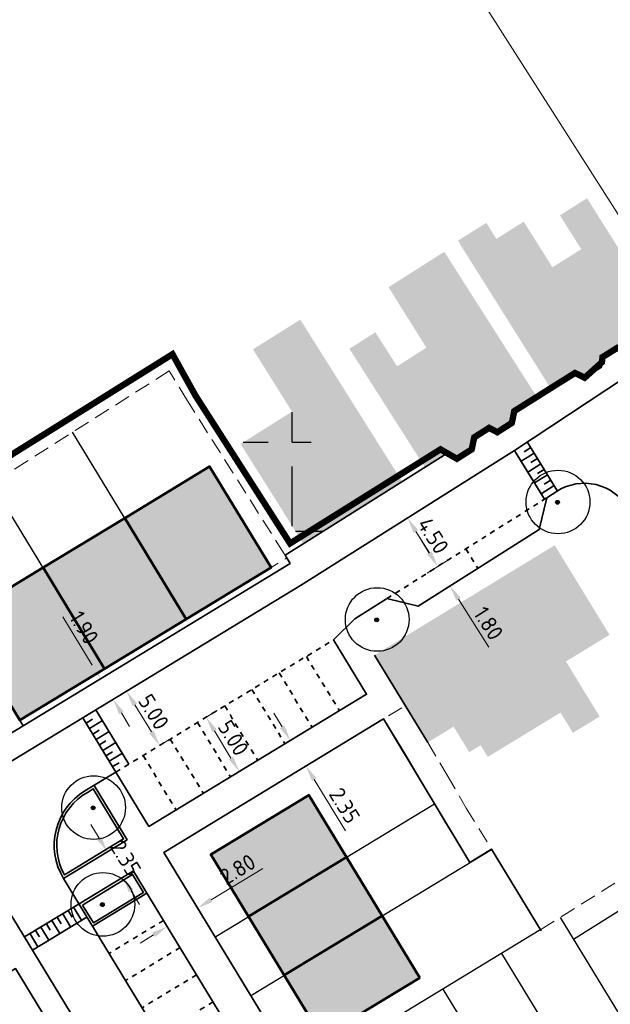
# Model space of a CAD drawing. Header units: metres. Extents: x 133860 to 134314, y 432787 to 433419.
# Tile 10 of 25: x 133944 to 133990, y 433096 to 433173. Entities that reach past the tile are written whole.
import ezdxf

# ---------------------------------------------------------------- set-up
doc = ezdxf.new("R2010")
doc.units = ezdxf.units.M
for name, pattern in [('ACAD_ISO02W100', [15, 12, -3]), ('DASHED2', [0.375, 0.25, -0.125]), ('XX-HIDDEN', [4, 2, -2])]:
    doc.linetypes.add(name, pattern=pattern)
doc.layers.get('DEFPOINTS').update_dxf_attribs({"color": 201, "lineweight": 0})
for name, color, linetype, lineweight in [('B-WE-GR-BOOM-S', 90, 'Continuous', 25), ('B-WE-KG-WERKGRENS-G', 7, 'XX-WERKGRENS', 35), ('N-XX-GR-HAAG-G', 90, 'GR-HAAG1', 35), ('N-XX-VH-KANTOPSLUITING_ACHTERKANTBAND-G', 50, 'Continuous', 35), ('N-XX-VH-MATERIAALGRENS-G', 7, 'XX-HIDDEN', 35), ('svp_beb_bebouwing', 1, 'Continuous', 53), ('svp_uitg_uitgeefbaar', 32, 'DASHED2', 18), ('X-XX-AL-M', 7, 'Continuous', 18)]:
    doc.layers.add(name, color=color, linetype=linetype, lineweight=lineweight)
doc.layers.add('B-XX-AL-ARC-bebouwing', color=254, linetype='Continuous')
doc.layers.add('svp_beb_arc bebouwing', color=253, linetype='Continuous')
doc.layers.add('X-XX-AL-HULPLIJNEN', color=211, linetype='Continuous', plot=False)
doc.styles.add('NLCS-ISO-M500-T25', font='NLCS-ISO.ttf', dxfattribs={"height": 1.25})
doc.linetypes.add('GR-HAAG1', pattern='A,6,[176,NLCS.shx,S=0.125,R=0,X=0,Y=0],-2', length=8)
doc.linetypes.add('XX-WERKGRENS', pattern='A,0,[137,NLCS.SHX,S=0.5,R=0,X=0,Y=0],-30', length=30)
doc.dimstyles.new('NLCS-M500-T25-PIJL_L2_H1', dxfattribs={"dimscale": 0.5, "dimtxt": 2.5, "dimasz": 2.5, "dimexe": 2, "dimexo": 2, "dimgap": 0.7, "dimtad": 1, "dimzin": 0, "dimdsep": 46, "dimtxsty": 'NLCS-ISO-M500-T25', "dimcen": 2.5, "dimdle": 2, "dimclrd": 256, "dimclre": 256, "dimclrt": 7, "dimadec": 1, "dimazin": 0, "dimtfac": 1, "dimtdec": 3, "dimtofl": 0, "dimtmove": 0, "dimatfit": 3, "dimfxl": 2, "dimfxlon": 1, "dimtfillclr": 256, "dimtolj": 1, "dimtzin": 0, "dimlwd": -1, "dimlwe": -1, "dimarcsym": 0})
picture_1 = doc.add_image_def('image1.jpg', size_in_pixel=(5512, 7184))

# ---------------------------------------------------------------- blocks, each defined once
blk = doc.blocks.new('SGR-BOOM_KROON-SO')
at = {"ltscale": 0.1}
h = blk.add_hatch(color=256, dxfattribs=at)
edge = h.paths.add_edge_path()
edge.add_arc((0, 0), 0.15, 0, 360)
for radius in [2.5, 0.045]:
    blk.add_circle((0.04, 0.02), radius)
blk.add_circle((0, 0), 0.15, dxfattribs=at)
blk = doc.blocks.new('*D164')
at = {"layer": 'DEFPOINTS', "color": 0, "transparency": 16777216}
for p in [(133950.715, 433107.626), (133950.802, 433107.679), (133951.935, 433105.619)]:
    blk.add_point(p, dxfattribs=at)
at = {"layer": 'X-XX-AL-M', "transparency": 16777216}
for p, q in [((133950.153, 433108.747), (133949.503, 433109.815)), ((133950.802, 433107.679), (133951.657, 433108.199)), ((133952.023, 433105.672), (133952.878, 433106.192)), ((133952.673, 433104.604), (133953.322, 433103.536))]:
    blk.add_line(p, q, dxfattribs=at)
for points in [[(133950.331, 433108.855), (133949.975, 433108.639), (133950.802, 433107.679)], [(133952.851, 433104.713), (133952.495, 433104.496), (133952.023, 433105.672)]]:
    blk.add_solid(points, dxfattribs=at)
at = {"layer": 'X-XX-AL-M', "color": 7, "transparency": 16777216, "insert": (133952.246, 433107.182), "char_height": 1.25, "attachment_point": 5, "rotation": 301.31215, "style": 'NLCS-ISO-M500-T25'}
blk.add_mtext('\\A1;2.35', dxfattribs=at)
blk = doc.blocks.new('*D165')
at = {"layer": 'DEFPOINTS', "color": 0, "transparency": 16777216}
for p in [(133957.068, 433104.618), (133954.675, 433103.165), (133957.895, 433103.257)]:
    blk.add_point(p, dxfattribs=at)
at = {"layer": 'X-XX-AL-M', "transparency": 16777216}
for p, q in [((133958.963, 433103.906), (133963.01, 433106.363)), ((133957.587, 433103.764), (133958.414, 433102.403)), ((133955.194, 433102.311), (133956.02, 433100.95)), ((133954.433, 433101.156), (133953.364, 433100.507))]:
    blk.add_line(p, q, dxfattribs=at)
for points in [[(133958.855, 433104.084), (133959.071, 433103.728), (133957.895, 433103.257)], [(133954.325, 433101.334), (133954.541, 433100.978), (133955.501, 433101.804)]]:
    blk.add_solid(points, dxfattribs=at)
at = {"layer": 'X-XX-AL-M', "color": 7, "transparency": 16777216, "insert": (133961.029, 433106.301), "char_height": 1.25, "attachment_point": 5, "rotation": 31.26285, "style": 'NLCS-ISO-M500-T25'}
blk.add_mtext('\\A1;2.80', dxfattribs=at)
blk = doc.blocks.new('*D166')
at = {"layer": 'DEFPOINTS', "color": 0, "transparency": 16777216}
for p in [(133965.147, 433116.405), (133966.369, 433114.398), (133966.399, 433114.416)]:
    blk.add_point(p, dxfattribs=at)
at = {"layer": 'X-XX-AL-M', "transparency": 16777216}
for p, q in [((133964.528, 433117.491), (133963.878, 433118.559)), ((133965.177, 433116.423), (133966.032, 433116.943)), ((133966.399, 433114.416), (133967.253, 433114.935)), ((133967.048, 433113.348), (133969.491, 433109.332))]:
    blk.add_line(p, q, dxfattribs=at)
for points in [[(133964.706, 433117.6), (133964.35, 433117.383), (133965.177, 433116.423)], [(133967.226, 433113.456), (133966.87, 433113.239), (133966.399, 433114.416)]]:
    blk.add_solid(points, dxfattribs=at)
at = {"layer": 'X-XX-AL-M', "color": 7, "transparency": 16777216, "insert": (133969.427, 433111.313), "char_height": 1.25, "attachment_point": 5, "rotation": 301.31218, "style": 'NLCS-ISO-M500-T25'}
blk.add_mtext('\\A1;2.35', dxfattribs=at)
blk = doc.blocks.new('*D167')
at = {"layer": 'DEFPOINTS', "color": 0, "transparency": 16777216}
for p in [(133958.54, 433118.238), (133958.56, 433118.25), (133961.138, 433113.966)]:
    blk.add_point(p, dxfattribs=at)
at = {"layer": 'X-XX-AL-M', "transparency": 16777216}
for p, q in [((133958.56, 433118.25), (133959.414, 433118.77)), ((133960.508, 433115.046), (133959.209, 433117.182)), ((133961.158, 433113.979), (133962.012, 433114.498))]:
    blk.add_line(p, q, dxfattribs=at)
for points in [[(133959.387, 433117.291), (133959.031, 433117.074), (133958.56, 433118.25)], [(133960.686, 433115.155), (133960.33, 433114.938), (133961.158, 433113.979)]]:
    blk.add_solid(points, dxfattribs=at)
at = {"layer": 'X-XX-AL-M', "color": 7, "transparency": 16777216, "insert": (133960.692, 433116.621), "char_height": 1.25, "attachment_point": 5, "rotation": 301.31215, "style": 'NLCS-ISO-M500-T25'}
blk.add_mtext('\\A1;5.00', dxfattribs=at)
blk = doc.blocks.new('*D172')
at = {"layer": 'DEFPOINTS', "color": 0, "transparency": 16777216}
for p in [(133950.391, 433121.358), (133951.251, 433119.657), (133951.379, 433119.735)]:
    blk.add_point(p, dxfattribs=at)
at = {"layer": 'X-XX-AL-M', "transparency": 16777216}
for p, q in [((133949.614, 433122.348), (133947.301, 433126.15)), ((133950.264, 433121.28), (133949.409, 433120.761)), ((133951.251, 433119.657), (133950.397, 433119.137)), ((133951.901, 433118.589), (133952.55, 433117.521))]:
    blk.add_line(p, q, dxfattribs=at)
for points in [[(133949.792, 433122.456), (133949.436, 433122.24), (133950.264, 433121.28)], [(133952.079, 433118.697), (133951.723, 433118.481), (133951.251, 433119.657)]]:
    blk.add_solid(points, dxfattribs=at)
at = {"layer": 'X-XX-AL-M', "color": 7, "transparency": 16777216, "insert": (133948.966, 433125.29), "char_height": 1.25, "attachment_point": 5, "rotation": 301.31215, "style": 'NLCS-ISO-M500-T25'}
blk.add_mtext('\\A1;1.90', dxfattribs=at)
blk = doc.blocks.new('*D173')
at = {"layer": 'DEFPOINTS', "color": 0, "transparency": 16777216}
for p in [(133952.306, 433120.299), (133954.904, 433116.027), (133954.904, 433116.027)]:
    blk.add_point(p, dxfattribs=at)
at = {"layer": 'X-XX-AL-M', "transparency": 16777216}
for p, q in [((133952.306, 433120.299), (133953.16, 433120.818)), ((133952.955, 433119.231), (133954.255, 433117.095)), ((133954.904, 433116.027), (133955.759, 433116.547))]:
    blk.add_line(p, q, dxfattribs=at)
for points in [[(133953.133, 433119.339), (133952.777, 433119.122), (133952.306, 433120.299)], [(133954.433, 433117.203), (133954.077, 433116.986), (133954.904, 433116.027)]]:
    blk.add_solid(points, dxfattribs=at)
at = {"layer": 'X-XX-AL-M', "color": 7, "transparency": 16777216, "insert": (133954.438, 433118.669), "char_height": 1.25, "attachment_point": 5, "rotation": 301.31215, "style": 'NLCS-ISO-M500-T25'}
blk.add_mtext('\\A1;5.00', dxfattribs=at)
blk = doc.blocks.new('*D205')
at = {"layer": 'DEFPOINTS', "color": 0, "transparency": 16777216}
for p in [(133976.759, 433130.102), (133977.706, 433128.571), (133977.72, 433128.58)]:
    blk.add_point(p, dxfattribs=at)
at = {"layer": 'X-XX-AL-M', "transparency": 16777216}
for p, q in [((133976.077, 433131.15), (133975.41, 433132.207)), ((133976.745, 433130.093), (133975.899, 433129.559)), ((133977.706, 433128.571), (133976.86, 433128.037)), ((133978.373, 433127.514), (133980.749, 433123.752))]:
    blk.add_line(p, q, dxfattribs=at)
for points in [[(133976.253, 433131.261), (133975.901, 433131.039), (133976.745, 433130.093)], [(133978.549, 433127.625), (133978.197, 433127.403), (133977.706, 433128.571)]]:
    blk.add_solid(points, dxfattribs=at)
at = {"layer": 'X-XX-AL-M', "color": 7, "transparency": 16777216, "insert": (133980.719, 433125.625), "char_height": 1.25, "attachment_point": 5, "rotation": 302.2736, "style": 'NLCS-ISO-M500-T25'}
blk.add_mtext('\\A1;1.80', dxfattribs=at)
blk = doc.blocks.new('*D246')
at = {"layer": 'DEFPOINTS', "color": 0, "transparency": 16777216}
for p in [(133974.363, 433133.911), (133976.745, 433130.093), (133976.745, 433130.093)]:
    blk.add_point(p, dxfattribs=at)
at = {"layer": 'X-XX-AL-M', "transparency": 16777216}
for p, q in [((133974.363, 433133.911), (133975.212, 433134.44)), ((133975.025, 433132.851), (133976.083, 433131.154)), ((133976.745, 433130.093), (133977.593, 433130.622))]:
    blk.add_line(p, q, dxfattribs=at)
for points in [[(133975.201, 433132.961), (133974.848, 433132.74), (133974.363, 433133.911)], [(133976.26, 433131.264), (133975.906, 433131.043), (133976.745, 433130.093)]]:
    blk.add_solid(points, dxfattribs=at)
at = {"layer": 'X-XX-AL-M', "color": 7, "transparency": 16777216, "insert": (133976.381, 433132.518), "char_height": 1.25, "attachment_point": 5, "rotation": 301.95297, "style": 'NLCS-ISO-M500-T25'}
blk.add_mtext('\\A1;4.50', dxfattribs=at)

msp = doc.modelspace()

# ---------------------------------------------------------------- hatches: boundary and pattern name
at = {"layer": 'B-XX-AL-ARC-bebouwing'}
h = msp.add_hatch(color=256, dxfattribs=at)
h.dxf.hatch_style = 1
h.paths.add_polyline_path([(133988.464, 433159.028), (133986.33, 433157.687), (133988.004, 433155.021), (133985.746, 433153.604), (133990.046, 433146.778), (133990.828, 433147.269), (133991.415, 433146.979), (133992.601, 433147.723), (133992.692, 433148.553), (133994.377, 433149.61)])
h = msp.add_hatch(color=256, dxfattribs=at)
h.dxf.hatch_style = 1
h.paths.add_polyline_path([(133985.746, 433153.604), (133983.491, 433157.184), (133981.34, 433155.835), (133980.551, 433157.092), (133978.32, 433155.692), (133979.653, 433153.568), (133985.6, 433144.096), (133987.514, 433145.298), (133988.275, 433144.923), (133989.587, 433145.747), (133989.676, 433146.546), (133990.046, 433146.778)])
h = msp.add_hatch(color=256, dxfattribs=at)
h.dxf.hatch_style = 1
h.paths.add_polyline_path([(133978.532, 433152.819), (133977.254, 433154.825), (133972.874, 433152.035), (133975.847, 433147.284), (133980.069, 433140.538), (133980.772, 433140.986), (133981.416, 433140.645), (133982.554, 433141.37), (133982.75, 433142.305), (133984.514, 433143.429)])
h = msp.add_hatch(color=256, dxfattribs=at)
h.dxf.hatch_style = 1
h.paths.add_polyline_path([(133969.023, 433144.601), (133965.949, 433149.492), (133962.235, 433147.157), (133965.298, 433142.26), (133970.204, 433134.415), (133973.947, 433136.768)])
h = msp.add_hatch(color=256, dxfattribs=at)
h.dxf.hatch_style = 1
h.paths.add_polyline_path([(133975.847, 433147.284), (133973.548, 433145.819), (133971.844, 433148.495), (133969.805, 433147.196), (133975.737, 433137.882), (133977.454, 433138.976), (133978.245, 433138.557), (133979.409, 433139.299), (133979.607, 433140.244), (133980.069, 433140.538)])
h = msp.add_hatch(color=256, dxfattribs=at)
h.dxf.hatch_style = 1
h.paths.add_polyline_path([(133965.298, 433142.26), (133961.259, 433139.721), (133966.183, 433131.888), (133970.203, 433134.416)])
h = msp.add_hatch(color=256, dxfattribs=at)
h.dxf.hatch_style = 1
h.paths.add_polyline_path([(133985.926, 433131.767), (133980.403, 433128.394), (133986.376, 433118.616), (133987.351, 433117.02), (133989.452, 433118.303), (133986.807, 433122.633), (133990.229, 433124.722)])
h = msp.add_hatch(color=256, dxfattribs=at)
h.dxf.hatch_style = 1
h.paths.add_polyline_path([(133980.403, 433128.394), (133971.779, 433123.127), (133975.964, 433116.276), (133977.986, 433117.511), (133979.214, 433115.5), (133980.108, 433116.046), (133980.668, 433115.13), (133986.376, 433118.616)])
at = {"layer": 'svp_beb_arc bebouwing'}
h = msp.add_hatch(dxfattribs=at)
h.set_pattern_fill('ANGLE', color=256)
h.set_pattern_definition([(0, (0, 0), (0, 6.985), [5.08, -1.905]), (90, (0, 0), (-6.985, 4e-16), [5.08, -1.905])])
h.paths.add_polyline_path([(133965.298, 433142.26), (133961.259, 433139.721), (133966.183, 433131.888), (133970.204, 433134.415)])
h = msp.add_hatch(color=256, dxfattribs=at)
h.dxf.hatch_style = 1
h.paths.add_polyline_path([(133956.992, 433125.957), (133952.16, 433133.903), (133958.825, 433137.956), (133963.657, 433130.009)])
h = msp.add_hatch(color=256, dxfattribs=at)
h.dxf.hatch_style = 1
h.paths.add_polyline_path([(133952.16, 433133.903), (133956.992, 433125.957), (133950.584, 433122.06), (133945.752, 433130.006)])
h = msp.add_hatch(color=256, dxfattribs=at)
h.dxf.hatch_style = 1
h.paths.add_polyline_path([(133943.92, 433118.007), (133939.088, 433125.954), (133945.752, 433130.006), (133950.584, 433122.06)])
h = msp.add_hatch(color=256, dxfattribs=at)
h.dxf.hatch_style = 1
h.paths.add_polyline_path([(133969.568, 433107.262), (133961.875, 433102.591), (133958.917, 433107.464), (133966.61, 433112.134)])
h = msp.add_hatch(color=256, dxfattribs=at)
h.dxf.hatch_style = 1
h.paths.add_polyline_path([(133969.568, 433107.262), (133961.875, 433102.591), (133964.678, 433097.976), (133972.371, 433102.646)])
h = msp.add_hatch(color=256, dxfattribs=at)
h.dxf.hatch_style = 1
h.paths.add_polyline_path([(133975.329, 433097.774), (133967.636, 433093.103), (133964.678, 433097.976), (133972.371, 433102.646)])

# ---------------------------------------------------------------- linework, layer by layer
at = {"layer": 'B-WE-KG-WERKGRENS-G', "linetype": 'ACAD_ISO02W100', "ltscale": 0.2, "const_width": 0.5, "flags": 128}
msp.add_lwpolyline([(133876.119, 433170.393), (133877.601, 433171.792), (133886.823, 433158.862), (133877.946, 433152.192), (133905.866, 433113.146), (133909.714, 433104.864), (133925.215, 433080.405), (133929.948, 433077.023), (133960.91, 433027.75), (133993.38, 433046.759), (134012.691, 433058.563), (134011.841, 433058.277), (134028.125, 433067.541), (134027.375, 433068.849), (134030.06, 433070.532), (134094.013, 432964.89), (134091.108, 432963.131), (134090.481, 432964.163), (134087.559, 432962.387), (134088.413, 432961.012), (134077.63, 432949.53), (134078.824, 432947.621), (134057.722, 432935.011), (134066.81, 432919.871), (134071.968, 432925.868), (134089.993, 432936.255), (134089.828, 432936.526), (134105.835, 432946.078), (134108.265, 432945.632), (134160.348, 432859.973), (134159.989, 432857.745), (134144.013, 432847.922), (134143.712, 432847.181), (134143.712, 432847.181), (134125.745, 432836.425), (134112.574, 432828.259), (134111.172, 432829.463), (134106.776, 432825.214), (134107.813, 432824.152), (134105.604, 432821.255), (134122.744, 432796.236), (134123.883, 432796.885), (134132.076, 432787.735), (134133.141, 432788.699), (134135.653, 432790.291), (134137.641, 432790.089), (134146.495, 432795.532), (134128.036, 432825.414), (134167.744, 432849.325), (134181.483, 432826.755), (134184.931, 432828.731), (134220.703, 432851.248), (134220.703, 432851.248), (134208.544, 432870.966), (134243.719, 432892.344), (134244.801, 432892.868), (134244.702, 432893.039), (134255.087, 432899.603), (134259.849, 432891.768), (134259.849, 432891.768), (134271.831, 432873.596), (134283.708, 432881.402), (134278.548, 432889.497), (134289.255, 432898.638), (134237.086, 432958.184), (134236.053, 432957.231), (134176.814, 433055.649), (134176.596, 433057.613), (134184.443, 433067.451, 0.285341), (134187.793, 433121.123), (134182.407, 433130.652), (134178.658, 433139.514), (134131.008, 433218.593), (134131.184, 433220.239), (134137.991, 433224.332), (134139.16, 433224.558), (134147.057, 433229.244), (134167.516, 433242.252), (134166.906, 433244.94), (134170.758, 433255.827), (134123.531, 433334.918), (134124.125, 433338.316), (134075.594, 433418.255), (134070.69, 433410.108), (134069.726, 433406.115), (134069.585, 433403.493), (134070.514, 433401.991), (134066.97, 433398.118), (134064.196, 433396.052), (134062.557, 433394.861), (134060.862, 433393.544), (134055.746, 433389.219), (134055.62, 433385.638), (134058.821, 433380.453), (134060.176, 433379.677), (134062.477, 433377.628), (134068.493, 433367.239), (134069.718, 433365.583), (134086.166, 433375.661), (134113.988, 433328.809), (134115.761, 433329.788), (134133.828, 433299.857), (134113.768, 433287.824), (134123.045, 433272.178), (134143.074, 433284.053), (134158.161, 433259.191), (134156.58, 433253.71), (134151.403, 433250.669), (134152.916, 433248.117), (134148.779, 433245.664), (134140.868, 433241.112), (134139.795, 433240.371), (134139.721, 433239.669), (134138.546, 433239.024), (134137.939, 433239.2), (134134.418, 433237.066), (134134.437, 433236.567), (134133.261, 433235.921), (134132.558, 433235.995), (134124.156, 433230.674), (134122.947, 433230.929), (134039.96, 433370.22), (134031.347, 433363.971), (134032.232, 433363.571), (134040.705, 433349.507), (134042.959, 433345.177), (134114.625, 433225.07), (134098.399, 433214.922), (134061.859, 433192.69), (134003.35, 433289.641), (133957.003, 433230.386), (133980.382, 433193.5), (133998.156, 433204.411), (133997.717, 433205.125), (134013.217, 433214.905), (134015.369, 433211.187), (133999.827, 433201.688), (134005.138, 433193.038), (134004.433, 433192.603), (134019.821, 433167.873), (133994.289, 433152.336), (133995.197, 433150.879), (133992.315, 433149.042), (133992.402, 433147.598), (133991.415, 433146.979), (133990.828, 433147.269), (133989.676, 433146.546), (133989.631, 433146.146), (133988.275, 433144.923), (133987.514, 433145.298), (133982.75, 433142.305), (133982.554, 433141.37), (133981.416, 433140.645), (133980.772, 433140.986), (133979.607, 433140.244), (133979.409, 433139.299), (133978.245, 433138.557), (133976.957, 433139.297), (133965.146, 433131.906), (133957.722, 433143.515), (133955.914, 433146.774), (133942.349, 433138.295), (133913.168, 433179.354), (133897.868, 433168.512), (133890.989, 433178.624), (133890.167, 433179.801), (133900.911, 433193.564), (133895.27, 433198.414), (133910.184, 433217.825), (133900.154, 433225.259), (133864.317, 433180.57), (133864.317, 433180.57), (133875.618, 433170.924)], format="xyb", dxfattribs=at)
at = {"layer": 'N-XX-GR-HAAG-G', "ltscale": 0.2, "flags": 128}
msp.add_lwpolyline([(133949.284, 433112.374), (133949.698, 433112.626), (133952.081, 433108.691), (133947.425, 433105.859, -0.411653)], format="xyb", close=True, dxfattribs=at)
msp.add_lwpolyline([(133948.862, 433103.491), (133952.786, 433105.891), (133953.636, 433104.491), (133949.704, 433102.104)], close=True, dxfattribs=at)
at = {"layer": 'N-XX-VH-KANTOPSLUITING_ACHTERKANTBAND-G'}
for p, q in [((133983.535, 433139.112), (133984.04, 433139.431)), ((133986.135, 433136.023), (133983.765, 433139.877)), ((133983.289, 433138.366), (133984.302, 433139.005)), ((133984.059, 433138.26), (133984.564, 433138.579)), ((133983.813, 433137.514), (133984.826, 433138.153)), ((133984.337, 433136.662), (133985.349, 433137.301)), ((133984.582, 433137.408), (133985.087, 433137.727)), ((133984.861, 433135.81), (133985.873, 433136.449)), ((133985.106, 433136.556), (133985.611, 433136.875)), ((133970.224, 433125.975), (133972.723, 433127.553)), ((133952.498, 433114.563), (133949.899, 433118.835)), ((133951.472, 433113.939), (133948.874, 433118.211)), ((133949.134, 433117.784), (133949.646, 433118.096)), ((133949.394, 433117.357), (133950.419, 433117.98)), ((133949.653, 433116.929), (133950.166, 433117.241)), ((133949.913, 433116.502), (133950.938, 433117.126)), ((133950.173, 433116.075), (133950.686, 433116.387)), ((133950.433, 433115.648), (133951.458, 433116.271)), ((133950.693, 433115.221), (133951.205, 433115.532)), ((133950.953, 433114.793), (133951.978, 433115.417)), ((133951.212, 433114.366), (133951.725, 433114.678)), ((133949.031, 433112.454), (133951.472, 433113.939)), ((133951.472, 433113.939), (133954.07, 433109.653)), ((133953.911, 433104.424), (133949.637, 433101.829)), ((133948.031, 433102.547), (133947.72, 433103.06)), ((133948.77, 433102.293), (133948.147, 433103.319)), ((133949.198, 433102.553), (133944.924, 433099.958)), ((133947.061, 433101.255), (133946.438, 433102.281)), ((133947.177, 433102.028), (133946.865, 433102.541)), ((133947.915, 433101.774), (133947.293, 433102.8)), ((133945.467, 433100.99), (133945.156, 433101.503)), ((133946.206, 433100.736), (133945.583, 433101.762)), ((133946.322, 433101.509), (133946.01, 433102.022)), ((133945.351, 433100.217), (133944.728, 433101.243))]:
    msp.add_line(p, q, dxfattribs=at)
at = {"layer": 'N-XX-VH-KANTOPSLUITING_ACHTERKANTBAND-G', "ltscale": 0.3}
for points in [[(133982.766, 433139.218), (133997.193, 433148.737), (134038.848, 433174.335), (134043.634, 433177.173), (134047.295, 433179.344)], [(133995.151, 433152.06), (133995.942, 433150.466), (133992.692, 433148.553), (133992.601, 433147.723), (133991.415, 433146.979), (133990.828, 433147.269), (133989.676, 433146.546), (133989.587, 433145.747), (133988.275, 433144.923), (133987.514, 433145.298), (133982.75, 433142.305), (133982.554, 433141.37), (133981.416, 433140.645), (133980.772, 433140.986), (133979.607, 433140.244), (133979.409, 433139.299), (133978.245, 433138.557), (133977.454, 433138.976), (133964.751, 433130.987)], [(133940.671, 433113.221), (133965.961, 433128.605), (133982.766, 433139.218), (133985.115, 433135.396), (133982.879, 433139.033)], [(133972.749, 433127.57), (133975.196, 433126.986), (133984.708, 433132.993), (133985.306, 433135.5), (133986.116, 433136.012)], [(133928.583, 433125.504), (133936.111, 433130.848), (133944.18, 433117.579)], [(133964.751, 433130.987), (133965.148, 433130.334), (133939.684, 433114.844)], [(133970.22, 433125.972), (133968.559, 433124.333), (133971.151, 433120.057), (133954.062, 433109.662)], [(133975.964, 433116.276), (133971.779, 433123.127)], [(133921.197, 433120.706), (133938.958, 433095.691), (133943.586, 433098.501), (133978.62, 433040.794)], [(133976.812, 433072.099), (133955.241, 433107.629), (133972.492, 433118.122), (133979.252, 433106.841), (133980.957, 433107.886), (133984.858, 433101.473)], [(133949.768, 433112.892), (133952.355, 433108.624), (133947.358, 433105.584)], [(133952.849, 433106.173), (133948.575, 433103.579), (133944.301, 433100.984)], [(133970.147, 433068.047), (133974.419, 433070.645), (133952.854, 433106.164)], [(133980.244, 433041.781), (133943.024, 433103.086), (133938.152, 433100.108), (133934.412, 433105.375), (133935.35, 433106.041)], [(133971.294, 433056.522), (133975.568, 433059.117), (133947.355, 433105.587)]]:
    msp.add_lwpolyline(points, dxfattribs=at)
at = {"layer": 'N-XX-VH-KANTOPSLUITING_ACHTERKANTBAND-G'}
for centre, radius, start, end in [((133988.252, 433132.63), 4, 31.28128, 122.2736), ((133951.629, 433108.182), 5, 121.31215, 211.26285)]:
    msp.add_arc(centre, radius, start, end, dxfattribs=at)
at = {"layer": 'N-XX-VH-MATERIAALGRENS-G', "ltscale": 0.2}
for p, q in [((133972.749, 433127.57), (133985.306, 433135.5)), ((133978.948, 433131.484), (133979.891, 433129.951)), ((133951.472, 433113.939), (133968.559, 433124.333)), ((133966.423, 433123.034), (133969.015, 433118.758)), ((133964.288, 433121.735), (133966.879, 433117.459)), ((133962.152, 433120.435), (133964.743, 433116.159)), ((133960.016, 433119.136), (133962.607, 433114.86)), ((133957.88, 433117.837), (133960.472, 433113.561)), ((133955.744, 433116.538), (133958.336, 433112.262)), ((133953.608, 433115.238), (133956.2, 433110.962)), ((133955.208, 433102.287), (133950.934, 433099.693)), ((133956.506, 433100.15), (133952.233, 433097.556)), ((133957.803, 433098.013), (133953.53, 433095.419)), ((133959.1, 433095.876), (133954.828, 433093.282))]:
    msp.add_line(p, q, dxfattribs=at)
at = {"layer": 'svp_beb_bebouwing', "flags": 128}
for points in [[(133956.992, 433125.957), (133952.16, 433133.903), (133958.825, 433137.956), (133963.657, 433130.009), (133956.992, 433125.957)], [(133952.16, 433133.903), (133956.992, 433125.957), (133950.584, 433122.06), (133945.752, 433130.006), (133952.16, 433133.903)], [(133943.92, 433118.007), (133939.088, 433125.954), (133945.752, 433130.006), (133950.584, 433122.06), (133943.92, 433118.007)], [(133969.568, 433107.262), (133961.875, 433102.591), (133958.917, 433107.464), (133966.61, 433112.134), (133969.568, 433107.262)], [(133969.568, 433107.262), (133961.875, 433102.591), (133964.678, 433097.976), (133972.371, 433102.646), (133969.568, 433107.262)], [(133975.329, 433097.774), (133967.636, 433093.103), (133964.678, 433097.976), (133972.371, 433102.646), (133975.329, 433097.774)]]:
    msp.add_lwpolyline(points, close=True, dxfattribs=at)
at = {"layer": 'svp_uitg_uitgeefbaar', "color": 32, "ltscale": 5}
msp.add_line((133943.92, 433118.007), (133964.894, 433130.762), dxfattribs=at)
for points in [[(133964.751, 433130.988), (133964.682, 433131.097), (133957.081, 433143.122), (133955.653, 433145.462), (133942.349, 433137.004), (133924.786, 433161.52), (133924.562, 433161.364), (133920.006, 433167.858)], [(133906.621, 433111.462), (133910.456, 433114.185), (133921.197, 433120.706), (133938.958, 433095.691), (133943.586, 433098.501), (133965.586, 433062.263), (133946.646, 433050.764), (133929.948, 433077.023), (133924.189, 433082.05), (133908.723, 433106.77), (133906.621, 433111.462)], [(133955.241, 433107.629), (133974.201, 433119.162), (133975.964, 433116.276), (133977.47, 433113.696), (133978.977, 433111.116), (133980.96, 433107.88), (133984.834, 433101.561), (134000.876, 433111.638), (134011.951, 433093.467), (133976.812, 433072.099), (133955.241, 433107.629)]]:
    msp.add_lwpolyline(points, dxfattribs=at)
at = {"layer": 'X-XX-AL-HULPLIJNEN'}
for p, q in [((133956.992, 433125.957), (133948.065, 433140.638)), ((133950.584, 433122.06), (133941.758, 433136.575)), ((133959.305, 433101.031), (133976.474, 433111.455)), ((133962.107, 433096.415), (133980.973, 433107.869)), ((133986.357, 433102.518), (133997.284, 433084.548)), ((133984.834, 433101.561), (133965.945, 433090.093)), ((133981.756, 433099.692), (133992.67, 433081.743)), ((133977.14, 433096.89), (133988.056, 433078.937))]:
    msp.add_line(p, q, dxfattribs=at)
at = {"layer": 'X-XX-AL-HULPLIJNEN', "flags": 128}
for points in [[(133972.492, 433118.123), (133974.247, 433115.25), (133977.261, 433110.089), (133979.252, 433106.841)], [(133987.397, 433100.809), (134001.917, 433109.93)]]:
    msp.add_lwpolyline(points, dxfattribs=at)

# ---------------------------------------------------------------- block references
at = {"layer": 'B-WE-GR-BOOM-S', "linetype": 'Continuous'}
for p in [(133986.141, 433135.14), (133971.945, 433125.908), (133949.682, 433111.128), (133950.41, 433103.526)]:
    msp.add_blockref('SGR-BOOM_KROON-SO', p, dxfattribs=at)

# ---------------------------------------------------------------- dimensions: what is measured, and where the dimension line sits
at = {"layer": 'X-XX-AL-M'}
for p1, p2, distance, picture, middle in [((133974.363, 433133.911), (133976.745, 433130.093), 0, '*D246', (133976.381, 433132.518)), ((133976.759, 433130.102), (133977.72, 433128.58), -0.017, '*D205', (133980.719, 433125.625)), ((133952.306, 433120.299), (133954.904, 433116.027), 0, '*D173', (133954.438, 433118.669)), ((133961.138, 433113.966), (133958.54, 433118.238), -0.023, '*D167', (133960.692, 433116.621)), ((133965.147, 433116.405), (133966.369, 433114.398), 0.035, '*D166', (133969.427, 433111.313))]:
    dim = msp.add_aligned_dim(p1=p1, p2=p2, distance=distance, dimstyle='NLCS-M500-T25-PIJL_L2_H1', dxfattribs=at)
    dim.commit()
    dim.dimension.update_dxf_attribs({"geometry": picture, "text_midpoint": middle})
for base, p1, p2, angle, picture, middle in [((133951.251, 433119.657), (133950.391, 433121.358), (133951.379, 433119.735), 301.31215, '*D172', (133948.133, 433124.783)), ((133950.802, 433107.679), (133951.935, 433105.619), (133950.715, 433107.626), 121.31215, '*D164', (133951.413, 433106.676)), ((133957.895, 433103.257), (133954.675, 433103.165), (133957.068, 433104.618), 31.26285, '*D165', (133961.535, 433105.468))]:
    dim = msp.add_linear_dim(base=base, p1=p1, p2=p2, angle=angle, dimstyle='NLCS-M500-T25-PIJL_L2_H1', dxfattribs=at)
    dim.commit()
    dim.dimension.update_dxf_attribs({"geometry": picture, "text_midpoint": middle, "dimtype": 161})

# ---------------------------------------------------------------- pictures from other files: only their frames are drawn
at = {"layer": 'DEFPOINTS'}
image = msp.add_image(picture_1, insert=(133991.248, 433157.239), size_in_units=(94.196, 122.77), rotation=32.52129, dxfattribs=at)
image.dxf.flags = 7

doc.saveas('drawing.dxf')
